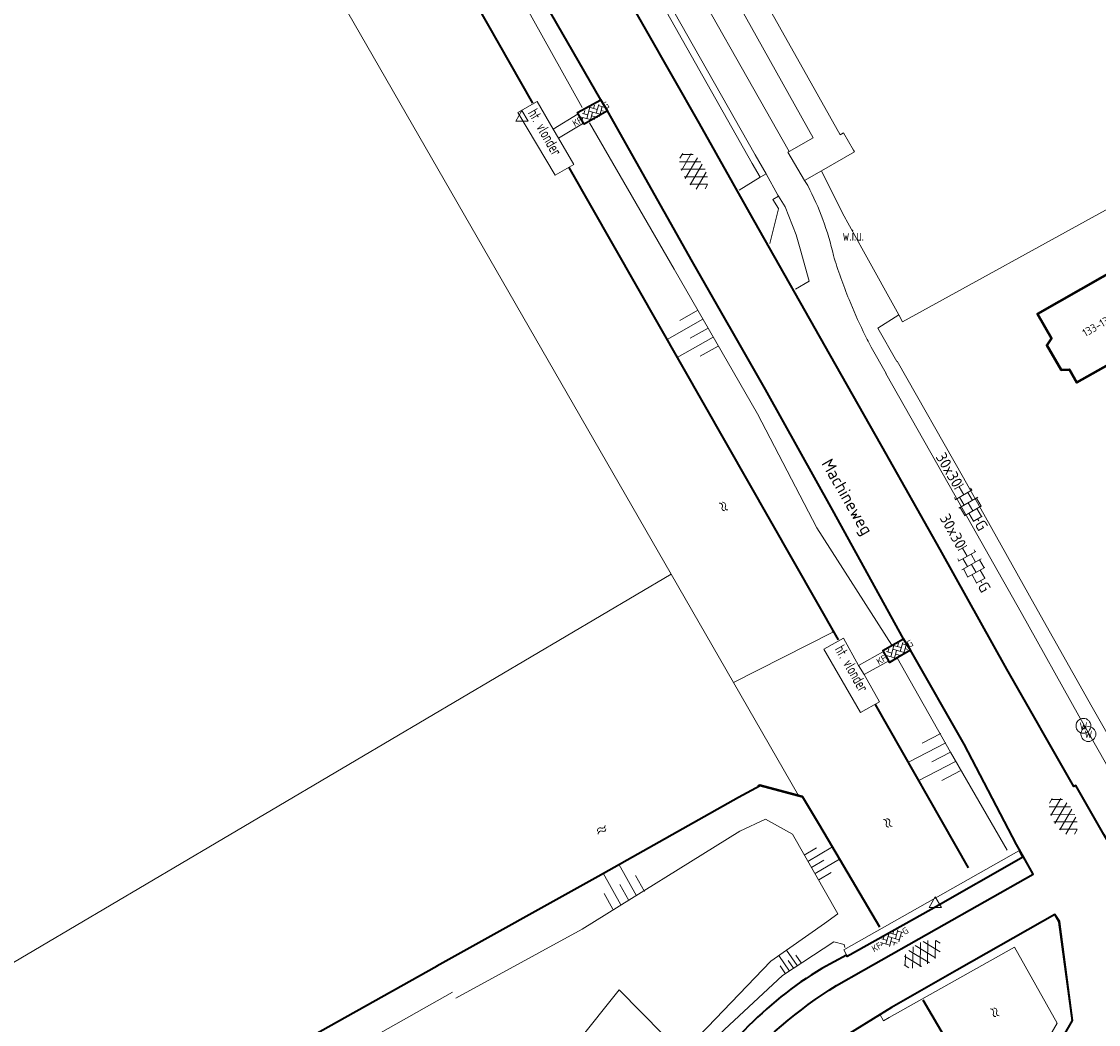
# Model space of a CAD drawing. Header units: metres. Extents: x 113441 to 115918, y 474822 to 477887.
# Tile 96 of 145: x 114328 to 114415, y 476439 to 476520. Entities that reach past the tile are written whole.
import ezdxf
from ezdxf.enums import TextEntityAlignment as Align

# ---------------------------------------------------------------- set-up
doc = ezdxf.new("R2010")
doc.units = ezdxf.units.M
doc.layers.get('0').update_dxf_attribs({"color": 252})
for name, color, linetype, lineweight in [('B-WE-GK-BESCHOEIING-G', 252, 'GK-BESCHOEIING', 35), ('B-WE-GR-GRAS-GV', 252, 'Continuous', 13), ('B-WE-GR-GROENVOORZIENING-GV', 252, 'Continuous', 18), ('B-WE-GW-TALUD-S', 90, 'Continuous', 18), ('B-WE-GW-TALUD_KRUIN-G', 252, 'Continuous', 18), ('B-WE-GW-TALUD_TEEN-G', 90, 'Continuous', 18), ('B-WE-KL-WATER_STRAATPOT-S', 170, 'Continuous', 18), ('B-WE-KW-KUNSTWERK-G', 170, 'Continuous', 18), ('B-WE-KW-KUNSTWERK_STEIGER-G', 170, 'Continuous', 18), ('B-WE-OG-BEBOUWING-GV', 7, 'Continuous', 50), ('B-WE-OG-BEBOUWING-T18', 7, 'Continuous', 50), ('B-WE-OG-INFO-T18', 7, 'Continuous', 18), ('B-WE-OG-TERREIN_CULTUURSCHEIDING-G', 7, 'Continuous', 18), ('B-WE-OG-TERREIN_ERF-GV', 252, 'Continuous', 18), ('B-WE-OG-TOPOGRAFIE-T18', 7, 'Continuous', 18), ('B-WE-OG-TOPOGRAFIE_PIKET-S', 7, 'Continuous', 18), ('B-WE-OG-WATER-GV', 252, 'Continuous', 18), ('B-WE-OG-WATER-S', 130, 'Continuous', 18), ('B-WE-OG-WATER_SLOOT-GV', 252, 'Continuous', 18), ('B-WE-OG-WEG_VOETPAD_TRAP-G', 7, 'Continuous', 18), ('B-WE-VH-KANTVERHARDING_ASFALT-G', 60, 'Continuous', 35), ('B-WE-VH-KANTVERHARDING_BETONSTRAATSTEEN-G', 60, 'Continuous', 35), ('B-WE-VH-KANTVERHARDING_TEGEL-G', 60, 'Continuous', 18), ('B-WE-VH-ONVERHARD-GV', 252, 'Continuous', 18), ('B-WE-VH-VERHARDING_ASFALT-S', 252, 'Continuous', 18), ('B-WE-VH-VERHARDING_BETONSTRAATSTEEN-S', 252, 'Continuous', 18), ('B-WE-VH-VERHARDING_OPEN-GV', 252, 'Continuous', 18), ('B-WE-VH-VERHARDING_TEGEL-S', 252, 'Continuous', 18)]:
    doc.layers.add(name, color=color, linetype=linetype, lineweight=lineweight)
doc.layers.get('0').freeze()
doc.styles.add('NLCS-ISO', font='NLCS-ISO.ttf')
doc.styles.add('NLCS-ISO-ANNOTATIEF-T18', font='NLCS-ISO.ttf', dxfattribs={"height": 1.8})
doc.linetypes.add('GK-BESCHOEIING', pattern='A,30,-5,[1,NLCS.SHX,S=1,R=0,X=0,Y=0],-5', length=40)

# ---------------------------------------------------------------- blocks, each defined once
blk = doc.blocks.new('SOG-PIKET-SO')
blk.add_lwpolyline([(-1, -0.58), (1, -0.58), (0, 1.15), (-1, -0.58)])
blk = doc.blocks.new('SKL-WATER_STRAATPOT-SO')
blk.add_circle((0, 0), 1.2)
at = {"style": 'NLCS-ISO'}
blk.add_text('W', height=1.2, rotation=360, dxfattribs=at).set_placement((-0.64, -0.63))
blk = doc.blocks.new('SGW-TALUD-SO')
for p, q in [((0, 0.502), (0.502, 0.502)), ((0, 0.251), (1.004, 0.251)), ((0, 0), (0.502, 0)), ((0, -0.251), (1.004, -0.251)), ((0, -0.502), (0.502, -0.502))]:
    blk.add_line(p, q)
blk = doc.blocks.new('SVH-ASFALT-SO')
at = {"ltscale": 0.1}
for p, q in [((-2.02, 1.3), (-1.1, 2.9)), ((0.22, -0.04), (-1.38, 2.73)), ((-1.15, 0.42), (0.57, 3.38)), ((1.65, -0.13), (-0.28, 3.22)), ((0, 0), (1.96, 3.4)), ((2.92, 0.07), (0.99, 3.42)), ((1.31, -0.14), (3.19, 3.13)), ((4.02, 0.57), (2.43, 3.33)), ((2.79, 0.04), (4.24, 2.55)), ((4.7, 1.8), (4.29, 2.51)), ((-1.63, 0.76), (-2.07, 1.52))]:
    blk.add_line(p, q, dxfattribs=at)
at = {"style": 'NLCS-ISO'}
blk.add_attdef('KLEUR', text='', height=1.8, dxfattribs=at).set_placement((6.35, 1.54), align=Align.MIDDLE_LEFT)
at = {"style": 'NLCS-ISO', "flags": 1}
blk.add_attdef('FUNCTIE', text='', height=1.8, dxfattribs=at).set_placement((0.87, -2.83), align=Align.MIDDLE_CENTER)
blk = doc.blocks.new('SVH-BSS_KEIFORMAAT_KEPER_KL-SO')
for p, q in [((-3.44, -0.47), (-2.97, 0)), ((-3.31, 0.34), (-1.48, -1.48)), ((-2.52, 1.03), (-1.48, 0)), ((-2.23, -0.74), (0, 1.48)), ((-2.23, 0.74), (-1.57, 1.4)), ((-1.77, -1.77), (0, 0)), ((-0.74, 0.74), (1.48, -1.48)), ((-0.1, 1.58), (1.48, 0)), ((0.74, 0.74), (1.4, 1.4)), ((0.74, -0.74), (2.46, 0.98)), ((1.06, -1.91), (2.97, 0)), ((2.23, 0.74), (3.31, -0.34)), ((-0.74, -0.74), (0.5, -1.99)), ((-0.52, -2), (0, -1.48)), ((2.23, -0.74), (2.72, -1.24))]:
    blk.add_line(p, q)
at = {"style": 'NLCS-ISO'}
blk.add_attdef('FORMAAT', text='', height=1.8, dxfattribs=at).set_placement((-3.47, -0.23), align=Align.MIDDLE_RIGHT)
blk.add_attdef('KLEUR', text='', height=1.8, dxfattribs=at).set_placement((3.32, -0.22), align=Align.MIDDLE_LEFT)
at = {"style": 'NLCS-ISO', "flags": 1}
blk.add_attdef('FUNCTIE', text='', height=1.8, dxfattribs=at).set_placement((0.12, -3.58), align=Align.MIDDLE_CENTER)
blk = doc.blocks.new('SVH-TEGEL_300X300_DUN_HALFST_KL-SO')
for p, q in [((0, -1.78), (0, 1.78)), ((-3.08, 0.75), (-3, 0.75)), ((-3, -0.83), (-3, 0.83)), ((-3, 0), (-1.5, 0)), ((-1.84, 1.5), (-1.5, 1.5)), ((-1.5, -1.6), (-1.5, 1.6)), ((-1.5, 0.75), (0, 0.75)), ((0, 1.5), (1.5, 1.5)), ((0, 0), (1.5, 0)), ((1.5, -1.6), (1.5, 1.6)), ((1.5, 0.75), (3, 0.75)), ((3, -0.83), (3, 0.83)), ((3, 0), (3.39, 0)), ((-3.08, -0.75), (-3, -0.75)), ((-1.84, -1.5), (-1.5, -1.5)), ((-1.5, -0.75), (0, -0.75)), ((0, -1.5), (1.5, -1.5)), ((1.5, -0.75), (3, -0.75))]:
    blk.add_line(p, q)
at = {"style": 'NLCS-ISO'}
blk.add_attdef('FORMAAT', text='', height=1.8, dxfattribs=at).set_placement((-3.18, 0), align=Align.MIDDLE_RIGHT)
blk.add_attdef('KLEUR', text='', height=1.8, dxfattribs=at).set_placement((3.49, 0), align=Align.MIDDLE_LEFT)
at = {"style": 'NLCS-ISO', "flags": 1}
blk.add_attdef('FUNCTIE', text='', height=1.8, dxfattribs=at).set_placement((0.12, -3.58), align=Align.MIDDLE_CENTER)
blk = doc.blocks.new('SOG-WATER-SO')
at = {"flags": 128}
for points in [[(-2.51, 0.56), (-2.43, 0.7, -0.538831), (-0.42, 0.73, 0.605168), (1.26, 0.93, -4.035705)], [(-2.88, -0.71), (-2.79, -0.57, -0.538831), (-0.79, -0.54, 0.605168), (0.89, -0.34, -4.035705)]]:
    blk.add_lwpolyline(points, format="xyb", dxfattribs=at)

msp = doc.modelspace()

# ---------------------------------------------------------------- linework, layer by layer
at = {"layer": 'B-WE-GK-BESCHOEIING-G', "ltscale": 0.5, "flags": 128}
for points in [[(114369.482, 476513.493), (114347.613, 476551.956)], [(114394.176, 476470.143), (114372.439, 476508.304)], [(114393.705, 476470.82), (114393.731, 476470.775)], [(114393.731, 476470.775), (114393.741, 476470.757)], [(114404.692, 476451.72), (114397.166, 476464.922)], [(114361.746, 476443.805), (114374.762, 476451.062), (114386.115, 476457.452), (114387.87, 476458.391), (114391.287, 476457.456), (114392.649, 476455.179), (114397.497, 476446.97)], [(114390.948, 476457.574), (114387.834, 476458.404), (114387.681, 476458.318)], [(114391.284, 476457.473), (114391.277, 476457.486), (114390.948, 476457.574)], [(114361.751, 476443.796), (114341.451, 476432.427), (114300.422, 476409.377)], [(114400.996, 476441.065), (114406.913, 476430.962)]]:
    msp.add_lwpolyline(points, dxfattribs=at)
at = {"layer": 'B-WE-GR-GRAS-GV'}
msp.add_lwpolyline([(114362.991, 476441.7), (114342.829, 476430.296), (114312.872, 476412.813), (114322.195, 476416.242), (114324.836, 476417.084), (114332.6, 476418.958), (114331.565, 476422.002), (114339.02, 476425.944), (114349.022, 476430.43), (114350.25, 476427.62), (114351.323, 476420.741), (114353.856, 476421.064)], dxfattribs=at)
at = {"layer": 'B-WE-GR-GROENVOORZIENING-GV'}
msp.add_lwpolyline([(114382.183, 476528.55), (114380.149, 476527.348), (114390.2, 476509.582), (114392.149, 476510.687)], close=True, dxfattribs=at)
at = {"layer": 'B-WE-GW-TALUD_KRUIN-G'}
for points in [[(114373.469, 476513.152), (114367.885, 476523.211), (114360.791, 476535.79), (114354.323, 476547.041), (114349.159, 476555.579)], [(114398.493, 476469.714), (114392.436, 476479.182), (114387.631, 476488.406), (114380.898, 476500.097), (114374.063, 476511.912)], [(114407.813, 476453.161), (114403.241, 476461.08), (114398.928, 476468.699)], [(114394.129, 476448.027), (114390.47, 476454.464), (114388.284, 476455.656), (114386.216, 476454.694), (114373.489, 476446.77), (114363.282, 476441.207)], [(114374.223, 476429.352), (114379.591, 476433.245), (114384.979, 476438.668), (114389.677, 476443.047), (114393.804, 476445.747), (114394.648, 476445.543), (114394.709, 476445.288)]]:
    msp.add_lwpolyline(points, dxfattribs=at)
at = {"layer": 'B-WE-GW-TALUD_TEEN-G'}
msp.add_lwpolyline([(114380.352, 476435.646), (114383.606, 476438.855), (114388.732, 476444.206), (114393.068, 476447.235), (114394.129, 476448.027)], dxfattribs=at)
at = {"layer": 'B-WE-KW-KUNSTWERK-G'}
for points in [[(114409.034, 476452.582), (114408.751, 476453.094), (114394.612, 476445.122), (114394.881, 476444.589), (114409.034, 476452.582)], [(114405.5, 476428.214), (114405.328, 476427.944), (114406.139, 476427.47), (114406.626, 476428.283), (114413.047, 476439.373), (114411.972, 476447.349), (114411.647, 476447.897), (114397.713, 476440.012), (114397.535, 476439.905), (114397.814, 476439.379), (114398.269, 476439.631)], [(114405.5, 476428.214), (114411.851, 476439.182), (114408.396, 476445.322), (114398.269, 476439.631)]]:
    msp.add_lwpolyline(points, dxfattribs=at)
at = {"layer": 'B-WE-KW-KUNSTWERK_STEIGER-G'}
for points in [[(114371.568, 476510.671), (114372.799, 476508.545), (114371.299, 476507.684), (114368.287, 476512.754), (114369.833, 476513.632), (114371.133, 476511.408), (114371.568, 476510.671)], [(114396.257, 476467.337), (114397.493, 476465.144), (114395.961, 476464.278), (114393.016, 476469.397), (114394.586, 476470.295), (114395.815, 476468.087), (114396.257, 476467.337)]]:
    msp.add_lwpolyline(points, dxfattribs=at)
at = {"layer": 'B-WE-OG-BEBOUWING-GV'}
msp.add_lwpolyline([(114436.92, 476499.74), (114440.531, 476501.729), (114440.382, 476501.981), (114437.04, 476507.64), (114421.945, 476498.782), (114420.297, 476501.375), (114417.672, 476499.807), (114417.271, 476500.478), (114410.276, 476496.484), (114411.402, 476494.513), (114411.03, 476493.955), (114412.172, 476491.958), (114412.841, 476491.995), (114413.448, 476490.934), (114419.719, 476494.472), (114421.568, 476491.162), (114425, 476493.08)], close=True, dxfattribs=at)
at = {"layer": 'B-WE-OG-TERREIN_CULTUURSCHEIDING-G'}
msp.add_lwpolyline([(114369.523, 476433.174), (114368.621, 476430.387), (114361.472, 476424.859), (114362.187, 476423.523), (114374.223, 476429.352), (114380.352, 476435.646), (114380.022, 476438.259), (114376.46, 476441.871), (114369.523, 476433.174)], dxfattribs=at)
at = {"layer": 'B-WE-OG-TERREIN_ERF-GV'}
for points in [[(114433.23, 476514.47), (114399.368, 476495.823), (114399.053, 476496.394), (114397.377, 476495.312), (114398.896, 476492.631)], [(114419.719, 476494.472), (114413.448, 476490.934), (114412.841, 476491.995), (114412.172, 476491.958), (114411.03, 476493.955), (114411.402, 476494.513), (114410.276, 476496.484), (114417.271, 476500.478)]]:
    msp.add_lwpolyline(points, dxfattribs=at)
at = {"layer": 'B-WE-OG-WATER-GV'}
for points in [[(114281.16, 476670.143), (114281.105, 476670.24), (114272.29, 476665.261), (114324.452, 476572.258), (114324.876, 476571.503), (114326.243, 476569.95), (114380.659, 476475.443), (114385.692, 476466.702), (114393.731, 476470.775), (114393.705, 476470.82)], [(114387.681, 476458.318), (114387.834, 476458.404), (114390.948, 476457.574), (114385.692, 476466.702), (114380.659, 476475.443), (114292.981, 476423.698), (114300.422, 476409.377), (114341.451, 476432.427), (114361.751, 476443.796)], [(114393.741, 476470.757), (114393.731, 476470.775), (114385.692, 476466.702), (114390.948, 476457.574), (114391.277, 476457.486), (114391.284, 476457.473)]]:
    msp.add_lwpolyline(points, dxfattribs=at)
msp.add_lwpolyline([(114292.981, 476423.698), (114380.659, 476475.443), (114326.243, 476569.95), (114324.876, 476571.503), (114324.077, 476568.462), (114324.065, 476568.419), (114324.038, 476568.315), (114241.939, 476522.082), (114241.841, 476522.027), (114240.808, 476519.085), (114240.656, 476518.651), (114266.306, 476473.399), (114292.698, 476426.926), (114292.781, 476425.982), (114292.789, 476425.888)], close=True, dxfattribs=at)
at = {"layer": 'B-WE-OG-WATER_SLOOT-GV'}
for points in [[(114393.705, 476470.82), (114393.731, 476470.775), (114393.798, 476470.807)], [(114393.798, 476470.807), (114393.731, 476470.775), (114393.741, 476470.757)], [(114390.924, 476457.556), (114390.948, 476457.574), (114387.834, 476458.404), (114387.681, 476458.318)], [(114391.284, 476457.473), (114391.277, 476457.486), (114390.948, 476457.574), (114390.924, 476457.556)], [(114361.751, 476443.796), (114341.451, 476432.427), (114300.422, 476409.377), (114301.206, 476408.016), (114301.978, 476406.455), (114312.872, 476412.813), (114342.829, 476430.296), (114362.991, 476441.7)]]:
    msp.add_lwpolyline(points, dxfattribs=at)
at = {"layer": 'B-WE-OG-WEG_VOETPAD_TRAP-G'}
for points in [[(114371.133, 476511.408), (114373.145, 476512.623), (114373.153, 476512.623)], [(114373.589, 476511.88), (114371.568, 476510.671)], [(114395.815, 476468.087), (114397.82, 476469.209)], [(114398.261, 476468.457), (114396.257, 476467.337)]]:
    msp.add_lwpolyline(points, dxfattribs=at)
at = {"layer": 'B-WE-VH-KANTVERHARDING_ASFALT-G'}
for points in [[(114385.723, 476435.09, -0.078166), (114394.022, 476442.221), (114396.21, 476443.462), (114402.106, 476446.814), (114409.916, 476451.232), (114409.139, 476452.633), (114408.575, 476453.63), (114404.333, 476461.718), (114400.006, 476469.303), (114399.447, 476470.239), (114393.711, 476480.643), (114388.293, 476490.358), (114382.389, 476500.683), (114375.528, 476512.875), (114374.998, 476513.77), (114369.206, 476523.838), (114361.928, 476536.782), (114355.703, 476547.666), (114350.606, 476556.685), (114350.101, 476557.624), (114343.852, 476568.582), (114336.57, 476581.412), (114330.79, 476591.558), (114322.193, 476606.676)], [(114446.749, 476446.974), (114439.737, 476443.036), (114434.935, 476440.266), (114432.95, 476439.144), (114429.966, 476438.337, -0.27763), (114422.745, 476441.726), (114422.269, 476442.575), (114419.221, 476447.989, -0.31474), (114419.208, 476448.45), (114415.629, 476454.418), (114413.369, 476458.372), (114413.214, 476458.299), (114407.787, 476467.784), (114402.391, 476477.445), (114397.689, 476485.787), (114393.914, 476492.454), (114386.997, 476504.674), (114382.948, 476511.864), (114376.422, 476523.36)], [(114364.955, 476415.024), (114368.645, 476415.527), (114376.308, 476416.502), (114382.705, 476417.306, 0.086663), (114397.049, 476421.861), (114402.38, 476424.923), (114403.949, 476425.986), (114404.259, 476427.212), (114405.438, 476427.857), (114406.156, 476427.453), (114408.214, 476430.932), (114413.101, 476439.403), (114412.048, 476447.387), (114411.671, 476447.956), (114410.669, 476447.389), (114403.741, 476443.47), (114398.479, 476440.45), (114394.034, 476437.692, 0.067535), (114386.473, 476431.566), (114381.509, 476426.948, -0.100026), (114367.923, 476419.801), (114364.902, 476418.789, -0.059582), (114357.305, 476416.791)]]:
    msp.add_lwpolyline(points, format="xyb", dxfattribs=at)
at = {"layer": 'B-WE-VH-KANTVERHARDING_BETONSTRAATSTEEN-G'}
for points in [[(114375.528, 476512.875), (114373.648, 476511.793), (114373.589, 476511.88), (114373.145, 476512.623), (114373.153, 476512.623), (114373.108, 476512.752), (114374.998, 476513.77)], [(114400.006, 476469.303), (114398.928, 476468.699), (114398.308, 476468.312), (114398.261, 476468.457), (114397.82, 476469.209), (114397.766, 476469.285), (114399.447, 476470.239)]]:
    msp.add_lwpolyline(points, dxfattribs=at)
msp.add_lwpolyline([(114409.139, 476452.633), (114401.675, 476448.372), (114394.882, 476444.562), (114394.827, 476444.668), (114392.833, 476443.607, 0.065929), (114386.579, 476438.598), (114384.155, 476436.084), (114380.239, 476432.288, -0.076261), (114372.001, 476426.607), (114367.418, 476424.732), (114363.62, 476423.359), (114360.966, 476422.555)], format="xyb", dxfattribs=at)
at = {"layer": 'B-WE-VH-KANTVERHARDING_TEGEL-G'}
for points in [[(114434.935, 476440.266), (114434.802, 476440.451), (114433.714, 476441.921), (114432.612, 476441.14), (114432.064, 476441.866, 0.093128), (114428.405, 476444.308), (114427.147, 476444.689, -0.172273), (114425.359, 476446.154), (114424.34, 476447.999), (114422.618, 476450.739), (114419.745, 476455.855), (114414.685, 476464.71), (114409.999, 476473.02), (114404.299, 476483.225), (114398.915, 476492.652)], [(114432.95, 476439.144, -0.382085), (114432.255, 476439.318), (114431.209, 476440.747, 0.110177), (114428.184, 476442.856), (114426.16, 476443.659, -0.170474), (114424.029, 476445.675), (114423.071, 476447.449), (114421.505, 476450.195), (114418.629, 476455.162), (114413.613, 476464.02), (114408.958, 476472.348), (114403.132, 476482.63), (114398.02, 476491.659)]]:
    msp.add_lwpolyline(points, format="xyb", dxfattribs=at)
at = {"layer": 'B-WE-VH-ONVERHARD-GV'}
msp.add_lwpolyline([(114382.467, 476532.045), (114391.74, 476515.535), (114394.318, 476510.942), (114394.593, 476511.097), (114395.393, 476509.711), (114395.482, 476509.557), (114392.821, 476508.021), (114394.507, 476504.607), (114396.217, 476501.544), (114399.053, 476496.394), (114399.368, 476495.823), (114433.23, 476514.47), (114441.128, 476518.999), (114433.828, 476531.943)], dxfattribs=at)
at = {"layer": 'B-WE-VH-VERHARDING_OPEN-GV'}
for points in [[(114391.697, 476506.844), (114391.448, 476507.26), (114390.092, 476509.528), (114390.2, 476509.582), (114380.149, 476527.348), (114379.135, 476529.121), (114367.308, 476549.931), (114366.222, 476551.842), (114361.255, 476560.579), (114359.219, 476564.161)], [(114361.991, 476554.154), (114363.307, 476551.854), (114364.231, 476550.238), (114365.145, 476548.674), (114366.048, 476547.082), (114387.468, 476509.322), (114388.333, 476507.798), (114389.278, 476506.074), (114389.331, 476505.976), (114389.87, 476505.13), (114390.78, 476502.849), (114391.091, 476501.734), (114391.818, 476499.122), (114390.719, 476498.485)], [(114367.15, 476544.15), (114387.226, 476508.63), (114387.85, 476507.526), (114387.907, 476507.558), (114388.333, 476507.798), (114387.468, 476509.322), (114366.048, 476547.082), (114365.145, 476548.674), (114364.767, 476548.428)], [(114386.159, 476506.475), (114387.85, 476507.526), (114387.226, 476508.63), (114367.15, 476544.15)], [(114382.183, 476528.55), (114392.149, 476510.687), (114390.2, 476509.582), (114390.092, 476509.528), (114391.448, 476507.26), (114392.821, 476508.021), (114395.482, 476509.557), (114395.393, 476509.711), (114394.593, 476511.097), (114394.318, 476510.942), (114391.74, 476515.535), (114382.467, 476532.045)], [(114388.638, 476502.16), (114389.333, 476504.949), (114389.346, 476505.001), (114388.885, 476505.715), (114389.331, 476505.976), (114389.278, 476506.074), (114388.333, 476507.798), (114387.907, 476507.558), (114387.85, 476507.526), (114386.159, 476506.475)], [(114392.821, 476508.021), (114391.448, 476507.26), (114391.697, 476506.844)], [(114398.896, 476492.631), (114397.377, 476495.312), (114399.053, 476496.394), (114396.217, 476501.544), (114394.507, 476504.607), (114392.821, 476508.021)], [(114390.719, 476498.485), (114391.818, 476499.122), (114391.091, 476501.734), (114390.78, 476502.849), (114389.87, 476505.13), (114389.331, 476505.976), (114388.885, 476505.715), (114389.346, 476505.001), (114389.333, 476504.949), (114388.638, 476502.16)], [(114398.027, 476491.666), (114396.834, 476493.783)], [(114396.834, 476493.783), (114398.027, 476491.666)]]:
    msp.add_lwpolyline(points, dxfattribs=at)
for points in [[(114393.777, 476501.192, 0.065946), (114391.697, 476506.844)], [(114391.697, 476506.844, -0.065946), (114393.777, 476501.192)], [(114395.039, 476497.638, -0.022474), (114393.777, 476501.192)], [(114393.777, 476501.192, 0.022474), (114395.039, 476497.638)], [(114396.186, 476495.061, -0.017267), (114395.039, 476497.638)], [(114395.039, 476497.638, 0.017267), (114396.186, 476495.061)], [(114396.834, 476493.783, -0.008118), (114396.186, 476495.061)], [(114396.186, 476495.061, 0.008118), (114396.834, 476493.783)]]:
    msp.add_lwpolyline(points, format="xyb", dxfattribs=at)

# ---------------------------------------------------------------- block references
at = {"layer": 'B-WE-GW-TALUD-S'}
for p, xscale, yscale, zscale, rotation in [((114383.645, 476495.328), 3.314414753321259, 3.314414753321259, 3.314414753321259, 209.6663224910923), ((114403.241, 476461.08), 3.377075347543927, 3.377075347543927, 3.377075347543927, 207.5989533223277), ((114392.007, 476451.76), 2.291433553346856, 2.291433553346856, 2.291433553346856, 30.56723350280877), ((114377.24, 476449.105), 2.92096083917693, 2.92096083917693, 2.92096083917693, 119.3727310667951), ((114390.546, 476443.616), 1.523342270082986, 1.523342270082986, 1.523342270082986, 124.9371024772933)]:
    msp.add_blockref('SGW-TALUD-SO', p, dxfattribs=dict(at, xscale=xscale, yscale=yscale, zscale=zscale, rotation=rotation))
at = {"layer": 'B-WE-KL-WATER_STRAATPOT-S', "xscale": 0.5, "yscale": 0.5, "zscale": 0.5}
for p in [(114413.979, 476463.202), (114414.378, 476462.536)]:
    msp.add_blockref('SKL-WATER_STRAATPOT-SO', p, dxfattribs=at)
at = {"layer": 'B-WE-OG-TOPOGRAFIE_PIKET-S', "xscale": 0.5, "yscale": 0.5, "zscale": 0.5}
for p in [(114368.617, 476512.328), (114402.001, 476448.821)]:
    msp.add_blockref('SOG-PIKET-SO', p, dxfattribs=at)
at = {"layer": 'B-WE-OG-WATER-S', "xscale": 0.2, "yscale": 0.2, "zscale": 0.2}
for p, rotation in [((114384.963, 476480.767), 299.6579608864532), ((114375.198, 476454.858), 29.66966834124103), ((114398.224, 476455.211), 299.6579608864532), ((114406.876, 476439.911), 299.6579608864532)]:
    msp.add_blockref('SOG-WATER-SO', p, dxfattribs=dict(at, rotation=rotation))
at = {"layer": 'B-WE-VH-VERHARDING_ASFALT-S'}
for p, xscale, yscale, zscale, rotation in [((114381.456, 476508.163), 0.4999999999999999, 0.4999999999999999, 0.4999999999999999, 299.7791439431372), ((114411.313, 476456.055), 0.4999999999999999, 0.4999999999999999, 0.4999999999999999, 299.7791439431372), ((114400.777, 476443.727), 0.5, 0.5, 0.5, 28.93552548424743)]:
    msp.add_blockref('SVH-ASFALT-SO', p, dxfattribs=dict(at, xscale=xscale, yscale=yscale, zscale=zscale, rotation=rotation))
at = {"layer": 'B-WE-VH-VERHARDING_BETONSTRAATSTEEN-S', "xscale": 0.3, "yscale": 0.3, "zscale": 0.3}
for p, rotation in [((114374.316, 476512.774), 29.58306410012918), ((114398.876, 476469.3), 29.58306410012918), ((114398.495, 476446.096), 29.62451325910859)]:
    msp.add_blockref('SVH-BSS_KEIFORMAAT_KEPER_KL-SO', p, dxfattribs=dict(at, rotation=rotation)).add_auto_attribs({'FORMAAT': 'KF', 'KLEUR': 'G'})
at = {"layer": 'B-WE-VH-VERHARDING_TEGEL-S', "xscale": 0.5, "yscale": 0.5, "zscale": 0.5}
for p, rotation in [((114404.677, 476481.218), 300.0699087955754), ((114404.938, 476476.244), 299.1833593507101)]:
    msp.add_blockref('SVH-TEGEL_300X300_DUN_HALFST_KL-SO', p, dxfattribs=dict(at, rotation=rotation)).add_auto_attribs({'FORMAAT': '30x30', 'KLEUR': 'G'})

# ---------------------------------------------------------------- texts
at = {"layer": 'B-WE-OG-BEBOUWING-T18', "style": 'NLCS-ISO-ANNOTATIEF-T18'}
msp.add_text('133-133b', height=0.64, rotation=29.7, dxfattribs=at).set_placement((114415.353, 476495.66), align=Align.MIDDLE)
at = {"layer": 'B-WE-OG-INFO-T18', "style": 'NLCS-ISO', "width": 0.711111}
for p in [(114369.057, 476512.71), (114393.842, 476469.391)]:
    msp.add_text('ht. vlonder', height=0.9, rotation=300.08081, dxfattribs=at).set_placement(p)
msp.add_text('w.i.u.', height=0.9, dxfattribs=at).set_placement((114394.519, 476502.381))
at = {"layer": 'B-WE-OG-TOPOGRAFIE-T18', "style": 'NLCS-ISO-ANNOTATIEF-T18'}
msp.add_text('Machineweg', height=1, rotation=299.9, dxfattribs=at).set_placement((114394.773, 476481.62), align=Align.MIDDLE)

doc.saveas('drawing.dxf')
